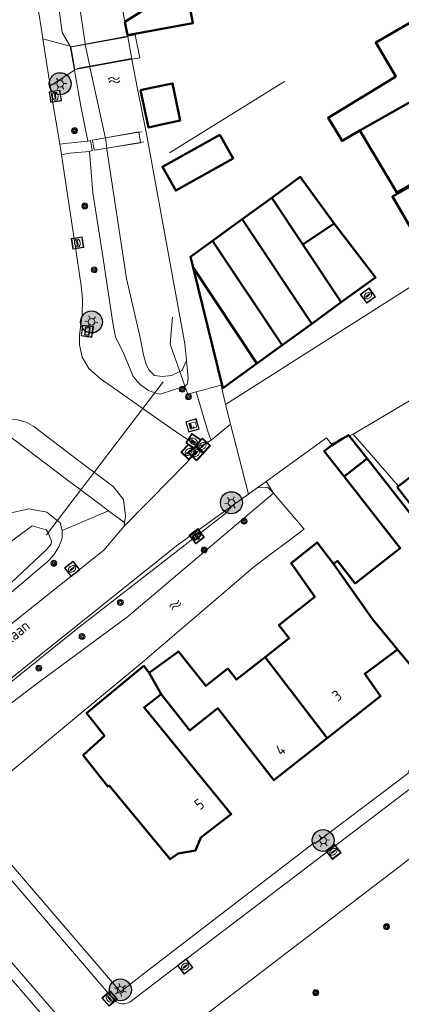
# Model space of a CAD drawing. Header units: metres. Extents: x 94279 to 96109, y 461866 to 463040.
# Tile 167 of 175: x 95667 to 95702, y 462838 to 462928. Entities that reach past the tile are written whole.
import ezdxf
from ezdxf.enums import TextEntityAlignment as Align

# ---------------------------------------------------------------- set-up
doc = ezdxf.new("R2010")
doc.units = ezdxf.units.M
doc.layers.get('0').update_dxf_attribs({"linetype": 'CONTINUOUS'})
for name, color, linetype, lineweight in [('B-WE-OV-LICHTMAST', 252, 'CONTINUOUS', 25), ('B_BEBOUWINGSGRENS_0', 132, 'CONTINUOUS', 50), ('B_LUIFEL_1', 132, 'CONTINUOUS', 50), ('B_TUSSENMUUR_0', 132, 'CONTINUOUS', 50), ('G_GRENS_ALGEMEEN_0', 251, 'CONTINUOUS', 13), ('K_DUIKER_LIJN_-1', 251, 'CONTINUOUS', 13), ('K_KUNSTWERKGRENS_1', 251, 'CONTINUOUS', 13), ('Q_BALUSTRADE_LIJN_1', 251, 'CONTINUOUS', 13), ('Q_BOOM_0', 251, 'CONTINUOUS', 13), ('Q_BRANDKRAAN_0', 251, 'CONTINUOUS', 13), ('Q_CAI-KAST_0', 251, 'CONTINUOUS', 13), ('Q_KOLK_0', 251, 'CONTINUOUS', 13), ('Q_LICHTMAST_0', 251, 'CONTINUOUS', 13), ('Q_SCHUTTING_LIJN_0', 251, 'CONTINUOUS', 13), ('Q_STRAATNAAMBORD_0', 251, 'CONTINUOUS', 13), ('Q_VERKEERSBORDPAAL_0', 251, 'CONTINUOUS', 13), ('Q_WATERLEIDINGPUT_0', 251, 'CONTINUOUS', 13), ('S_GBKN_SYMBOOL_WATER_0', 251, 'CONTINUOUS', 13), ('T_CULTUURGRENS_0', 251, 'CONTINUOUS', 13), ('T_HEK_0', 251, 'CONTINUOUS', 13), ('T_HEK_LIJN_0', 251, 'CONTINUOUS', 13), ('T_SCHUTTING_0', 251, 'CONTINUOUS', 13), ('T_WALBESCHERMING_0', 251, 'CONTINUOUS', 13), ('V_WEGGRENS_0', 251, 'CONTINUOUS', 13), ('W_WATERGRENS_0', 251, 'CONTINUOUS', 13), ('Z_GBKN_HUISNUMMER_0', 251, 'CONTINUOUS', 13), ('Z_STRAATNAAM_0', 251, 'CONTINUOUS', 13)]:
    doc.layers.add(name, color=color, linetype=linetype, lineweight=lineweight)
doc.styles.get("Standard").update_dxf_attribs({"font": 'isocp.shx'})

# ---------------------------------------------------------------- blocks, each defined once
blk = doc.blocks.new('Q_LICHTMAST')
for points in [[(-0.26, 0.15), (-0.52, 0.3)], [(0, 0.3), (0, 0.6)], [(0.26, 0.15), (0.52, 0.3)], [(-0.26, -0.15), (-0.52, -0.3)], [(0, -0.3), (0, -0.6)], [(0.26, -0.15), (0.52, -0.3)]]:
    blk.add_lwpolyline(points)
blk.add_circle((0, 0), 0.3)
blk = doc.blocks.new('Q_VERKEERSBORDPAAL')
for points in [[(-0.5, 0.5), (0.5, 0.5), (0.5, -0.5), (-0.5, -0.5)], [(-0.08, 0.333), (0.071, 0.333), (0.071, -0.329), (-0.08, -0.329)]]:
    blk.add_lwpolyline(points, close=True)
blk.add_lwpolyline([(-0.442, 0.464), (0.438, 0.464, -0.414214), (0.459, 0.442), (0.459, -0.437, -0.414214), (0.438, -0.459), (-0.442, -0.459, -0.414214), (-0.463, -0.437), (-0.463, 0.442), (-0.463, 0.444), (-0.463, 0.446), (-0.463, 0.448), (-0.462, 0.45), (-0.461, 0.451), (-0.46, 0.453), (-0.459, 0.455), (-0.458, 0.456), (-0.457, 0.457), (-0.456, 0.459), (-0.454, 0.46), (-0.453, 0.461), (-0.451, 0.462), (-0.449, 0.462), (-0.447, 0.463), (-0.446, 0.463), (-0.444, 0.464), (-0.442, 0.464)], format="xyb")
blk = doc.blocks.new('Q_KOLK')
blk.add_lwpolyline([(-0.5, 0.5), (0.5, 0.5), (0.5, -0.5), (-0.5, -0.5)], close=True)
for points in [[(-0.442, 0.464), (0.438, 0.464, -0.414214), (0.459, 0.442), (0.459, -0.437, -0.414214), (0.438, -0.459), (-0.442, -0.459, -0.414214), (-0.463, -0.437), (-0.463, 0.442, -0.414214), (-0.442, 0.464)], [(-0.345, 0.105, 0.380426), (-0.276, -0.18)], [(-0.008, 0.266, 0.240218), (-0.345, 0.105)], [(-0.194, 0.045, 0.853344), (-0.194, -0.032)], [(0.331, 0.111, 0.240191), (-0.008, 0.266)], [(0.185, -0.032, 0.849746), (0.185, 0.045)], [(0.267, -0.176, 0.380426), (0.331, 0.111)], [(-0.276, -0.18, 0.148452), (0.012, -0.257)], [(0.012, -0.257, 0.131742), (0.267, -0.176)]]:
    blk.add_lwpolyline(points, format="xyb")
for points in [[(-0.194, 0.045), (0.185, 0.045)], [(0.185, -0.032), (-0.194, -0.032)]]:
    blk.add_lwpolyline(points)
blk = doc.blocks.new('Q_BRANDKRAAN')
blk.add_lwpolyline([(-0.5, 0.5), (0.5, 0.5), (0.5, -0.5), (-0.5, -0.5)], close=True)
for points in [[(-0.442, 0.464), (0.438, 0.464, -0.414214), (0.459, 0.442), (0.459, -0.437, -0.414214), (0.438, -0.459), (-0.442, -0.459, -0.414214), (-0.463, -0.437), (-0.463, 0.442), (-0.463, 0.444), (-0.463, 0.446), (-0.463, 0.448), (-0.462, 0.45), (-0.461, 0.451), (-0.46, 0.453), (-0.459, 0.455), (-0.458, 0.456), (-0.457, 0.457), (-0.456, 0.459), (-0.454, 0.46), (-0.453, 0.461), (-0.451, 0.462), (-0.449, 0.462), (-0.447, 0.463), (-0.446, 0.463), (-0.444, 0.464), (-0.442, 0.464)], [(-0.345, 0.105, 0.380426), (-0.276, -0.18)], [(-0.008, 0.266, 0.240218), (-0.345, 0.105)], [(-0.194, 0.045, 0.853344), (-0.194, -0.032)], [(0.331, 0.111, 0.240191), (-0.008, 0.266)], [(0.185, -0.032, 0.849746), (0.185, 0.045)], [(0.267, -0.176, 0.380426), (0.331, 0.111)], [(-0.276, -0.18, 0.148452), (0.012, -0.257)], [(0.012, -0.257, 0.131742), (0.267, -0.176)]]:
    blk.add_lwpolyline(points, format="xyb")
for points in [[(-0.194, 0.045), (0.185, 0.045)], [(0.185, -0.032), (-0.194, -0.032)]]:
    blk.add_lwpolyline(points)
blk = doc.blocks.new('Q_WATERLEIDINGPUT')
blk.add_lwpolyline([(-0.5, 0.5), (0.5, 0.5), (0.5, -0.5), (-0.5, -0.5)], close=True)
for points in [[(-0.442, 0.464), (0.438, 0.464, -0.414214), (0.459, 0.442), (0.459, -0.437, -0.414214), (0.438, -0.459), (-0.442, -0.459, -0.414214), (-0.463, -0.437), (-0.463, 0.442), (-0.463, 0.444), (-0.463, 0.446), (-0.463, 0.448), (-0.462, 0.45), (-0.461, 0.451), (-0.46, 0.453), (-0.459, 0.455), (-0.458, 0.456), (-0.457, 0.457), (-0.456, 0.459), (-0.454, 0.46), (-0.453, 0.461), (-0.451, 0.462), (-0.449, 0.462), (-0.447, 0.463), (-0.446, 0.463), (-0.444, 0.464), (-0.442, 0.464)], [(-0.345, 0.105, 0.380426), (-0.276, -0.18)], [(-0.008, 0.266, 0.240218), (-0.345, 0.105)], [(-0.194, 0.045, 0.853344), (-0.194, -0.032)], [(0.331, 0.111, 0.240191), (-0.008, 0.266)], [(0.185, -0.032, 0.849746), (0.185, 0.045)], [(0.267, -0.176, 0.380426), (0.331, 0.111)], [(-0.276, -0.18, 0.148452), (0.012, -0.257)], [(0.012, -0.257, 0.131742), (0.267, -0.176)]]:
    blk.add_lwpolyline(points, format="xyb")
for points in [[(-0.194, 0.045), (0.185, 0.045)], [(0.185, -0.032), (-0.194, -0.032)]]:
    blk.add_lwpolyline(points)
blk = doc.blocks.new('Q_BOOM')
for radius in [0.27, 0.18, 0.09]:
    blk.add_circle((0, 0), radius)
blk = doc.blocks.new('Q_CAI-KAST')
for points in [[(-0.5, 0.5), (0.5, 0.5), (0.5, -0.5), (-0.5, -0.5)], [(-0.262, 0.264), (0.25, 0.264), (0.25, 0.187), (-0.262, 0.187)], [(-0.262, 0.107), (0.25, 0.107), (0.25, -0.332), (-0.262, -0.332)]]:
    blk.add_lwpolyline(points, close=True)
blk.add_lwpolyline([(-0.442, 0.464), (0.438, 0.464, -0.414214), (0.459, 0.442), (0.459, -0.437, -0.414214), (0.438, -0.459), (-0.442, -0.459, -0.414214), (-0.463, -0.437), (-0.463, 0.442), (-0.463, 0.444), (-0.463, 0.446), (-0.463, 0.448), (-0.462, 0.45), (-0.461, 0.451), (-0.46, 0.453), (-0.459, 0.455), (-0.458, 0.456), (-0.457, 0.457), (-0.456, 0.459), (-0.454, 0.46), (-0.453, 0.461), (-0.451, 0.462), (-0.449, 0.462), (-0.447, 0.463), (-0.446, 0.463), (-0.444, 0.464), (-0.442, 0.464)], format="xyb")
blk.add_circle((-0.177, -0.034), 0.0354)
blk = doc.blocks.new('Q_STRAATNAAMBORD')
for points in [[(-0.5, 0.5), (0.5, 0.5), (0.5, -0.5), (-0.5, -0.5)], [(-0.369, 0.22), (0.358, 0.22), (0.358, -0.214), (-0.369, -0.214)]]:
    blk.add_lwpolyline(points, close=True)
for points in [[(-0.442, 0.464), (0.438, 0.464, -0.414214), (0.459, 0.442), (0.459, -0.437, -0.414214), (0.438, -0.459), (-0.442, -0.459, -0.414214), (-0.463, -0.437), (-0.463, 0.442), (-0.463, 0.444), (-0.463, 0.446), (-0.463, 0.448), (-0.462, 0.45), (-0.461, 0.451), (-0.46, 0.453), (-0.459, 0.455), (-0.458, 0.456), (-0.457, 0.457), (-0.456, 0.459), (-0.454, 0.46), (-0.453, 0.461), (-0.451, 0.462), (-0.449, 0.462), (-0.447, 0.463), (-0.446, 0.463), (-0.444, 0.464), (-0.442, 0.464)], [(-0.287, 0.16), (0.281, 0.16, -0.414214), (0.303, 0.139), (0.303, -0.134, -0.414214), (0.281, -0.156), (-0.287, -0.156, -0.414214), (-0.308, -0.134), (-0.308, 0.139), (-0.308, 0.14), (-0.308, 0.142), (-0.307, 0.144), (-0.307, 0.146), (-0.306, 0.148), (-0.305, 0.149), (-0.304, 0.151), (-0.303, 0.152), (-0.302, 0.154), (-0.3, 0.155), (-0.299, 0.156), (-0.297, 0.157), (-0.296, 0.158), (-0.294, 0.159), (-0.292, 0.159), (-0.29, 0.16), (-0.288, 0.16), (-0.287, 0.16)]]:
    blk.add_lwpolyline(points, format="xyb")
blk = doc.blocks.new('WATERSYMBOOL')
for points in [[(-0.5, 0.15), (-0.438, 0.212), (-0.312, 0.275), (-0.188, 0.275), (-0.062, 0.212), (0, 0.15), (0.062, 0.087), (0.188, 0.025), (0.312, 0.025), (0.438, 0.087), (0.5, 0.15)], [(-0.5, -0.15), (-0.438, -0.087), (-0.312, -0.025), (-0.188, -0.025), (-0.062, -0.087), (0, -0.15), (0.062, -0.212), (0.188, -0.275), (0.312, -0.275), (0.438, -0.212), (0.5, -0.15)]]:
    blk.add_lwpolyline(points)
blk = doc.blocks.new('LM')
at = {"linetype": 'ByBlock'}
h = blk.add_hatch(color=256, dxfattribs=at)
h.dxf.hatch_style = 1
edge = h.paths.add_edge_path()
edge.add_arc((0, 0), 1, 0, 360)
blk.add_circle((0, 0), 1, dxfattribs=at)

msp = doc.modelspace()

# ---------------------------------------------------------------- linework, layer by layer
at = {"layer": 'B_BEBOUWINGSGRENS_0'}
for p, q in [((95676.496, 462927.575), (95676.725, 462926.346)), ((95678.877, 462921.553), (95677.912, 462921.35)), ((95689.876, 462911.54), (95687.178, 462909.575)), ((95695.56, 462909.18), (95693.442, 462912.093)), ((95687.178, 462909.575), (95684.478, 462907.61)), ((95693.518, 462900.039), (95696.22, 462902)), ((95690.817, 462898.078), (95693.518, 462900.039)), ((95688.524, 462896.414), (95690.817, 462898.078)), ((95698.577, 462887.77), (95696.476, 462886.122)), ((95701.434, 462885.243), (95701.3, 462885.14))]:
    msp.add_line(p, q, dxfattribs=at)
for points in [[(95711.592, 462925.47), (95710.63, 462927.02), (95712.16, 462927.89), (95709.89, 462931.8), (95699.36, 462925.68), (95701.186, 462922.59), (95700.153, 462921.96), (95695.014, 462918.828), (95696.291, 462916.719), (95697.915, 462917.658)], [(95676.725, 462926.346), (95682.693, 462927.458), (95682.021, 462931.066), (95676.496, 462927.575)], [(95677.912, 462921.35), (95678.641, 462917.955), (95679.822, 462918.208), (95681.531, 462918.575), (95680.819, 462921.961), (95678.877, 462921.553)], [(95697.915, 462917.658), (95701.266, 462912.001), (95702.918, 462912.948), (95702.98, 462912.84)], [(95693.442, 462912.093), (95692.47, 462913.428), (95689.876, 462911.54)], [(95702.98, 462912.84), (95700.88, 462911.64), (95703.28, 462907.52), (95704.82, 462908.42), (95706.33, 462905.82)], [(95696.22, 462902), (95699.34, 462904.26), (95695.56, 462909.18)], [(95684.478, 462907.61), (95682.464, 462906.143), (95682.706, 462905.163)], [(95682.706, 462905.163), (95685.414, 462894.156), (95688.524, 462896.414)], [(95701.354, 462870.326), (95702.98, 462868.36), (95703.79, 462868.99), (95704.55, 462869.03), (95705.34, 462869.65), (95705.56, 462870.38), (95708.03, 462872.32), (95708.316, 462872.16), (95709.936, 462873.442), (95707.845, 462876.248), (95705.82, 462878.51), (95698.577, 462887.77)], [(95701.3, 462885.14), (95706.3, 462878.72), (95709.42, 462881.14), (95704.42, 462887.54), (95701.434, 462885.243)], [(95696.476, 462886.122), (95701.599, 462879.592), (95697.48, 462876.36), (95695.86, 462878.42), (95695.52, 462878.16)], [(95695.52, 462878.16), (95694.02, 462880.1), (95691.64, 462878.2), (95693.811, 462875.13), (95690.539, 462872.559), (95691.475, 462871.367), (95689.275, 462869.638)], [(95689.275, 462869.638), (95686.68, 462867.6), (95685.88, 462868.6), (95683.86, 462867.02), (95681.38, 462870.16), (95678.7, 462868.22)], [(95694.928, 462862.259), (95699.8, 462866.09), (95698.352, 462868.11), (95701.354, 462870.326)], [(95678.7, 462868.22), (95678.22, 462868.84), (95673, 462864.54), (95673.313, 462864.142), (95674.62, 462862.48), (95672.69, 462860.7), (95672.872, 462860.467), (95674.93, 462857.84), (95675.06, 462857.93), (95680.63, 462851.21), (95681.36, 462851.75), (95682.92, 462852.01), (95683.41, 462853.19), (95686.19, 462855.33), (95678.24, 462865.04), (95679.8, 462866.28)], [(95679.8, 462866.28), (95682.42, 462862.96), (95682.633, 462863.129), (95684.96, 462864.98), (95690.07, 462858.44), (95694.928, 462862.259)]]:
    msp.add_lwpolyline(points, dxfattribs=at)
at = {"layer": 'B_LUIFEL_1'}
msp.add_line((95698.577, 462887.77), (95696.946, 462889.825), dxfattribs=at)
for points in [[(95685.135, 462917.285), (95679.908, 462914.357), (95681.122, 462912.189), (95686.349, 462915.118), (95685.135, 462917.285)], [(95696.946, 462889.825), (95696.89, 462889.895), (95696.303, 462889.538)], [(95696.303, 462889.538), (95695.32, 462888.939), (95694.647, 462888.427), (95696.476, 462886.122)]]:
    msp.add_lwpolyline(points, dxfattribs=at)
at = {"layer": 'B_TUSSENMUUR_0'}
for p, q in [((95711.592, 462925.47), (95697.915, 462917.658)), ((95692.707, 462907.283), (95689.876, 462911.54)), ((95693.518, 462900.039), (95687.178, 462909.575)), ((95695.56, 462909.18), (95692.707, 462907.283)), ((95690.817, 462898.078), (95684.478, 462907.61)), ((95696.22, 462902), (95692.707, 462907.283)), ((95688.524, 462896.414), (95682.706, 462905.163)), ((95694.928, 462862.259), (95689.275, 462869.638)), ((95679.8, 462866.28), (95678.7, 462868.22))]:
    msp.add_line(p, q, dxfattribs=at)
msp.add_lwpolyline([(95701.354, 462870.326), (95699.06, 462873.1), (95695.52, 462878.16)], dxfattribs=at)
at = {"layer": 'G_GRENS_ALGEMEEN_0'}
for p, q in [((95685.676, 462892.694), (95706.33, 462905.82)), ((95689.36, 462885.67), (95688.558, 462885.092)), ((95690.032, 462884.596), (95689.36, 462885.67)), ((95688.558, 462885.092), (95687.757, 462884.515))]:
    msp.add_line(p, q, dxfattribs=at)
for points in [[(95681.953, 462894.364), (95682.169, 462894.545), (95682.272, 462895.057), (95682.107, 462896.685)], [(95695.28, 462889.08), (95694.87, 462889.64), (95689.36, 462885.67)]]:
    msp.add_lwpolyline(points, dxfattribs=at)
at = {"layer": 'K_DUIKER_LIJN_-1'}
msp.add_line((95669.35, 462880.795), (95679.994, 462894.762), dxfattribs=at)
at = {"layer": 'K_KUNSTWERKGRENS_1'}
for p, q in [((95676.74, 462926.263), (95672.879, 462925.533)), ((95673.297, 462923.484), (95677.131, 462924.164)), ((95671.928, 462923.241), (95673.297, 462923.484)), ((95677.907, 462916.58), (95677.773, 462917.508)), ((95674.835, 462916.043), (95677.913, 462916.537)), ((95677.913, 462916.537), (95677.907, 462916.58))]:
    msp.add_line(p, q, dxfattribs=at)
for points in [[(95677.131, 462924.164), (95677.846, 462924.291), (95677.436, 462926.395), (95676.74, 462926.263)], [(95672.879, 462925.533), (95671.551, 462925.282), (95671.928, 462923.241)], [(95674.712, 462917.005), (95673.538, 462916.799), (95673.696, 462915.86), (95674.835, 462916.043)], [(95677.773, 462917.508), (95677.768, 462917.542), (95674.712, 462917.005)]]:
    msp.add_lwpolyline(points, dxfattribs=at)
at = {"layer": 'Q_BALUSTRADE_LIJN_1'}
for p, q in [((95672.885, 462925.506), (95676.751, 462926.203)), ((95676.751, 462926.203), (95676.798, 462926.211)), ((95671.662, 462925.286), (95672.885, 462925.506)), ((95677.088, 462924.22), (95673.285, 462923.542)), ((95673.285, 462923.542), (95672.096, 462923.33)), ((95673.58, 462916.792), (95674.714, 462916.986)), ((95674.714, 462916.986), (95677.773, 462917.508)), ((95677.773, 462917.508), (95678.055, 462917.556)), ((95674.833, 462916.06), (95673.708, 462915.87)), ((95677.907, 462916.58), (95674.833, 462916.06)), ((95678.221, 462916.633), (95677.907, 462916.58))]:
    msp.add_line(p, q, dxfattribs=at)
at = {"layer": 'Q_SCHUTTING_LIJN_0'}
msp.add_line((95681.953, 462894.364), (95681.488, 462895.68), dxfattribs=at)
msp.add_lwpolyline([(95681.488, 462895.68), (95680.607, 462898.17), (95680.841, 462900.634)], dxfattribs=at)
at = {"layer": 'T_CULTUURGRENS_0'}
for q in [(95674.996, 462882.989), (95670.58, 462881.877)]:
    msp.add_line((95670.763, 462881.196), q, dxfattribs=at)
for points in [[(95669.831, 462934.866), (95669.72, 462934.503), (95669.983, 462932.489), (95670.787, 462926.612), (95671.502, 462925.355)], [(95671.903, 462923.168), (95672.461, 462919.891), (95673.113, 462916.705)], [(95673.253, 462915.763), (95673.563, 462911.995), (95674.509, 462905.997), (95675.374, 462900.318), (95675.642, 462898.827), (95676.326, 462897.457), (95677.247, 462895.24), (95677.885, 462894.499), (95678.636, 462893.961), (95679.314, 462893.713), (95679.701, 462893.628), (95681.953, 462894.364)], [(95690.032, 462884.596), (95689.49, 462885.139), (95688.558, 462885.092)], [(95686.297, 462883.46), (95685.669, 462882.739), (95672.059, 462872.176), (95664.507, 462866.118), (95660.028, 462862.54), (95659.362, 462861.617), (95658.982, 462860.705), (95658.98, 462860.38)], [(95670.58, 462881.877), (95669.367, 462882.87), (95667.738, 462883.174), (95665.885, 462882.744)], [(95637.705, 462854.11), (95638.587, 462853.844), (95639.497, 462853.955), (95640.471, 462854.32), (95649.397, 462861.871), (95654.468, 462865.656), (95669.544, 462878.463), (95670.036, 462879.008), (95670.486, 462879.762), (95670.781, 462880.497), (95670.763, 462881.196)]]:
    msp.add_lwpolyline(points, dxfattribs=at)
at = {"layer": 'T_HEK_0'}
for p, q in [((95697.312, 462889.989), (95696.946, 462889.825)), ((95696.303, 462889.538), (95695.28, 462889.08)), ((95696.946, 462889.825), (95696.303, 462889.538))]:
    msp.add_line(p, q, dxfattribs=at)
msp.add_lwpolyline([(95714.373, 462901.66), (95710.72, 462899.22), (95702.58, 462893.1), (95697.312, 462889.989)], dxfattribs=at)
at = {"layer": 'T_HEK_LIJN_0'}
for p, q in [((95691.05, 462922.146), (95680.552, 462915.628)), ((95697.312, 462889.989), (95701.434, 462885.243))]:
    msp.add_line(p, q, dxfattribs=at)
at = {"layer": 'T_SCHUTTING_0'}
msp.add_line((95685.255, 462894.437), (95682.987, 462893.833), dxfattribs=at)
msp.add_lwpolyline([(95682.987, 462893.833), (95682.214, 462893.627), (95681.953, 462894.364)], dxfattribs=at)
at = {"layer": 'T_WALBESCHERMING_0'}
for p, q in [((95672.879, 462925.533), (95672.879, 462925.534)), ((95672.885, 462925.506), (95672.879, 462925.533)), ((95673.285, 462923.542), (95672.885, 462925.506)), ((95673.297, 462923.484), (95673.285, 462923.542)), ((95674.714, 462916.986), (95674.712, 462917.005)), ((95674.833, 462916.06), (95674.714, 462916.986)), ((95674.835, 462916.043), (95674.833, 462916.06)), ((95662.02, 462855.84), (95672.079, 462864.197))]:
    msp.add_line(p, q, dxfattribs=at)
for points in [[(95681.488, 462895.68), (95680.735, 462895.339), (95679.928, 462895.223), (95679.184, 462895.337), (95678.691, 462895.826), (95678.431, 462896.33), (95678.311, 462896.774)], [(95682.107, 462896.685), (95681.673, 462895.764), (95681.488, 462895.68)], [(95672.079, 462864.197), (95677.87, 462869.009), (95688.363, 462877.957), (95692.844, 462881.305)]]:
    msp.add_lwpolyline(points, dxfattribs=at)
at = {"layer": 'V_WEGGRENS_0'}
for p, q in [((95669.016, 462926.04), (95671.502, 462925.355)), ((95669.016, 462926.04), (95669.688, 462921.725)), ((95671.502, 462925.355), (95671.903, 462923.168)), ((95671.903, 462923.168), (95669.688, 462921.725)), ((95685.255, 462894.437), (95685.676, 462892.694)), ((95685.676, 462892.694), (95686.113, 462890.884)), ((95684.36, 462889.433), (95686.113, 462890.884)), ((95686.113, 462890.884), (95687.757, 462884.515)), ((95683.708, 462889.028), (95684.36, 462889.433)), ((95687.757, 462884.515), (95686.297, 462883.46)), ((95676.464, 462881.931), (95674.996, 462882.989)), ((95676.418, 462881.585), (95676.464, 462881.931)), ((95721.203, 462871.912), (95679.397, 462840.071))]:
    msp.add_line(p, q, dxfattribs=at)
for points in [[(95667.211, 462937.368), (95667.262, 462937.033), (95668.92, 462926.659), (95669.016, 462926.04)], [(95669.688, 462921.725), (95669.842, 462920.733), (95670.548, 462916.427)], [(95670.548, 462916.427), (95671.314, 462916.52), (95673.113, 462916.705)], [(95670.548, 462916.427), (95670.705, 462915.47), (95670.709, 462915.444)], [(95673.113, 462916.705), (95673.356, 462916.752), (95673.501, 462915.83), (95673.253, 462915.763)], [(95673.253, 462915.763), (95671.444, 462915.591), (95670.709, 462915.444)], [(95670.709, 462915.444), (95671.918, 462907.379), (95672.507, 462903.506), (95672.624, 462902.319), (95672.599, 462900.845), (95672.347, 462899.034), (95672.366, 462898.113), (95672.61, 462896.987), (95673.197, 462895.964)], [(95673.197, 462895.964), (95674.228, 462895.064), (95679.378, 462891.435), (95681.373, 462890.029), (95682.948, 462888.994), (95683.236, 462888.919), (95683.708, 462889.028)], [(95684.36, 462889.433), (95684.071, 462890.118), (95682.987, 462893.833)], [(95676.464, 462881.931), (95676.538, 462882.489), (95676.378, 462884.017), (95675.43, 462885.214), (95672.166, 462887.644), (95668.191, 462890.669), (95667.496, 462891.068), (95666.742, 462891.274), (95665.541, 462891.319), (95664.466, 462890.889)], [(95674.996, 462882.989), (95674.194, 462883.586), (95670.976, 462885.979), (95666.813, 462889.165), (95664.466, 462890.889)], [(95676.418, 462881.585), (95680.717, 462885.922), (95683.708, 462889.028)], [(95686.297, 462883.46), (95681.208, 462879.783), (95660.86, 462863.52), (95659.3, 462862.06), (95658.92, 462861.22), (95658.801, 462860.228)], [(95641.03, 462852.699), (95646.38, 462856.7), (95652.96, 462861.72), (95666.34, 462872.84), (95674.569, 462879.404), (95676.418, 462881.585)], [(95678.583, 462841.058), (95693.777, 462852.743), (95693.833, 462852.653), (95702.405, 462859.135), (95702.338, 462859.237), (95717.153, 462870.523), (95717.252, 462870.461), (95718.022, 462870.927), (95718.073, 462870.87), (95720.805, 462872.952), (95721.38, 462872.258)], [(95710.922, 462857.738), (95683.717, 462836.92), (95683.514, 462836.649), (95683.366, 462836.344), (95683.278, 462836.017), (95683.253, 462835.679), (95683.293, 462835.342)], [(95661.916, 462855.749), (95664.393, 462852.936), (95664.263, 462852.851), (95676.082, 462839.134), (95678.583, 462841.058)], [(95679.397, 462840.071), (95676.934, 462838.195), (95676.702, 462838.086), (95676.452, 462838.031), (95676.196, 462838.034), (95675.946, 462838.095), (95675.717, 462838.21), (95675.52, 462838.373), (95661.161, 462855.088)], [(95682.162, 462816.983), (95682.299, 462821.361), (95681.788, 462822.135), (95656.67, 462851.239), (95657.03, 462851.55)], [(95657.371, 462851.955), (95682.528, 462822.863), (95683.124, 462821.972), (95683.301, 462821.202), (95683.198, 462817.449)]]:
    msp.add_lwpolyline(points, dxfattribs=at)
at = {"layer": 'W_WATERGRENS_0'}
for p, q in [((95676.74, 462926.263), (95676.725, 462926.346)), ((95677.131, 462924.164), (95676.751, 462926.203)), ((95673.297, 462923.484), (95673.297, 462923.484)), ((95674.712, 462917.005), (95674.712, 462917.005)), ((95674.835, 462916.043), (95674.835, 462916.043)), ((95692.844, 462881.305), (95690.032, 462884.596))]:
    msp.add_line(p, q, dxfattribs=at)
for points in [[(95676.496, 462927.575), (95674.962, 462935.942), (95674.776, 462936.975), (95673.408, 462943.725), (95673.126, 462945.584)], [(95672.879, 462925.534), (95672.867, 462925.594), (95671.487, 462934.978)], [(95676.751, 462926.203), (95676.749, 462926.216), (95676.74, 462926.263)], [(95682.107, 462896.685), (95681.952, 462898.205), (95678.508, 462917.027), (95678.295, 462918.132), (95677.633, 462921.469), (95677.134, 462924.149), (95677.131, 462924.164)], [(95674.712, 462917.005), (95674.701, 462917.09), (95673.306, 462923.438), (95673.297, 462923.484)], [(95678.311, 462896.774), (95678.19, 462897.221), (95677.86, 462898.917), (95676.649, 462904.177), (95674.846, 462915.953), (95674.835, 462916.043)], [(95668.418, 462867.177), (95676.737, 462873.33), (95690.032, 462884.596)], [(95661.109, 462876.513), (95668.031, 462881.624), (95669.311, 462881.238), (95669.486, 462880.974), (95669.81, 462880.208), (95669.742, 462879.875), (95669.224, 462879.332), (95663.019, 462873.544)], [(95659.46, 462859.82), (95663.063, 462863.128), (95668.418, 462867.177)]]:
    msp.add_lwpolyline(points, dxfattribs=at)

# ---------------------------------------------------------------- block references
at = {"layer": 'B-WE-OV-LICHTMAST'}
for p in [(95670.586, 462921.931), (95673.444, 462900.208), (95686.202, 462883.724), (95694.56, 462852.92), (95676.08, 462839.3)]:
    msp.add_blockref('LM', p, dxfattribs=at)
at = {"layer": 'Q_BOOM_0'}
for p, rotation in [((95671.907, 462917.652), 101.5656229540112), ((95672.835, 462910.78), 98.96281569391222), ((95673.697, 462904.962), 98.6604730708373), ((95681.72, 462894.071), 18.09845852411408), ((95682.282, 462893.392), 14.92219006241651), ((95687.361, 462882.036), 40.27748230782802), ((95683.714, 462879.413), 40.27748230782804), ((95670.015, 462878.2), 47.92578243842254), ((95676.081, 462874.628), 37.8157718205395), ((95672.586, 462871.521), 37.81577182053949), ((95668.655, 462868.645), 38.73559627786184), ((95700.347, 462845.064), 37.42419161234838), ((95693.888, 462839.047), 37.42419161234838)]:
    msp.add_blockref('Q_BOOM', p, dxfattribs=dict(at, rotation=rotation))
at = {"layer": 'Q_BRANDKRAAN_0', "rotation": 46.08056969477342}
for p in [(95682.308, 462888.357), (95683.001, 462888.261)]:
    msp.add_blockref('Q_BRANDKRAAN', p, dxfattribs=at)
at = {"layer": 'Q_CAI-KAST_0', "rotation": 106.2667190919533}
msp.add_blockref('Q_CAI-KAST', (95682.655, 462890.774), dxfattribs=at)
at = {"layer": 'Q_KOLK_0'}
for p, rotation in [((95670.148, 462920.785), 98.82426915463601), ((95672.164, 462907.414), 98.64719823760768), ((95698.647, 462902.614), 35.91803042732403), ((95671.685, 462877.693), 38.57820128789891), ((95695.5, 462851.9), 37.29424330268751), ((95681.992, 462841.434), 37.29424330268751), ((95675.101, 462838.522), 130.6641860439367)]:
    msp.add_blockref('Q_KOLK', p, dxfattribs=dict(at, rotation=rotation))
at = {"layer": 'Q_LICHTMAST_0'}
for p, rotation in [((95670.586, 462921.931), 33.08292691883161), ((95673.444, 462900.208), 82.07818055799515), ((95686.202, 462883.724), 35.85197868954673), ((95694.56, 462852.92), 37.09594897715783), ((95676.08, 462839.3), 130.7492248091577)]:
    msp.add_blockref('Q_LICHTMAST', p, dxfattribs=dict(at, rotation=rotation))
at = {"layer": 'Q_STRAATNAAMBORD_0'}
for p, rotation in [((95673.063, 462899.364), 82.07818055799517), ((95683.04, 462880.685), 37.81577182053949)]:
    msp.add_blockref('Q_STRAATNAAMBORD', p, dxfattribs=dict(at, rotation=rotation))
at = {"layer": 'Q_VERKEERSBORDPAAL_0', "rotation": 37.81577182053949}
msp.add_blockref('Q_VERKEERSBORDPAAL', (95683.04, 462880.685), dxfattribs=at)
at = {"layer": 'Q_WATERLEIDINGPUT_0'}
for p, rotation in [((95682.738, 462889.33), 146.6893691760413), ((95683.579, 462888.902), 46.08056969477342)]:
    msp.add_blockref('Q_WATERLEIDINGPUT', p, dxfattribs=dict(at, rotation=rotation))
at = {"layer": 'S_GBKN_SYMBOOL_WATER_0'}
for p, rotation in [((95675.514, 462922.261), 10.06099257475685), ((95681.092, 462874.397), 40.27748230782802)]:
    msp.add_blockref('WATERSYMBOOL', p, dxfattribs=dict(at, rotation=rotation))

# ---------------------------------------------------------------- texts
at = {"layer": 'Z_GBKN_HUISNUMMER_0'}
for s, rotation, p in [('3', 38.2, (95695.819, 462866.14)), ('4', 38.2, (95690.675, 462861.192)), ('5', 37.6, (95683.275, 462856.241))]:
    msp.add_text(s, height=1, rotation=rotation, dxfattribs=at).set_placement(p, align=Align.MIDDLE)
at = {"layer": 'Z_STRAATNAAM_0', "linetype": 'Continuous'}
msp.add_text('Besjeslaan', height=1, rotation=38.50778, dxfattribs=at).set_placement((95665.423, 462870.765), align=Align.MIDDLE)

doc.saveas('drawing.dxf')
